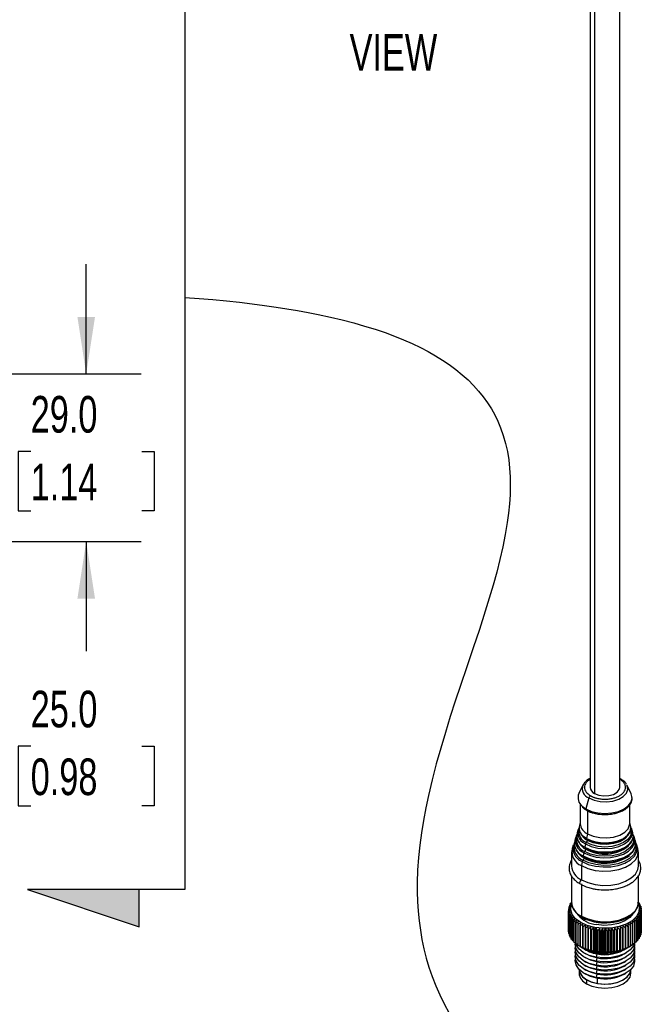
# Model space of a CAD drawing. Header units: millimetres. Extents: x 19 to 819, y 19 to 629.
# Tile 22 of 31: x 596 to 704, y 290 to 461. Entities that reach past the tile are written whole.
import ezdxf

# ---------------------------------------------------------------- set-up
doc = ezdxf.new("R2010")
doc.units = ezdxf.units.MM
doc.header["$LTSCALE"] = 3
doc.layers.add('DIMENSIONS', color=140, linetype='Continuous', lineweight=25)
doc.layers.add('TEXT', color=140, linetype='Continuous', lineweight=25)
doc.styles.add('SLDTEXTSTYLE0', font='TXT', dxfattribs={"width": 0.7})
doc.dimstyles.new('SLDDIMSTYLE2', dxfattribs={"dimtxt": 6.474023, "dimasz": 9.906, "dimexe": 0, "dimexo": 0.0625, "dimgap": 1.618506, "dimtad": 0, "dimtih": 1, "dimtoh": 1, "dimrnd": 1e-09, "dimzin": 4, "dimdsep": 46, "dimtxsty": 'SLDTEXTSTYLE0', "dimsah": 1, "dimcen": 0.09, "dimadec": 0, "dimazin": 1, "dimtfac": 1, "dimtmove": 0, "dimatfit": 0, "dimfxl": 0, "dimfrac": 2, "dimtolj": 1, "dimtzin": 12, "dimarcsym": 0})

# ---------------------------------------------------------------- blocks, each defined once
blk = doc.blocks.new('SW_BROKEN_VIEW_1')
at = {"color": 0}
for p, q in [((-7.88, 109.5), (-27.27, 102.61)), ((-7.88, 102.61), (-7.88, 109.5)), ((-27.27, 102.61), (0, 102.61)), ((0, 102.61), (0, -102.61)), ((0, 0), (2.48, -0.18)), ((2.48, -0.18), (4.89, -0.38)), ((4.89, -0.38), (7.23, -0.6)), ((7.23, -0.6), (9.51, -0.84)), ((9.51, -0.84), (11.72, -1.1)), ((11.72, -1.1), (13.86, -1.38)), ((13.86, -1.38), (15.83, -1.66)), ((15.83, -1.66), (17.73, -1.96)), ((17.73, -1.96), (19.58, -2.27)), ((19.58, -2.27), (21.38, -2.6)), ((21.38, -2.6), (23.12, -2.94)), ((23.12, -2.94), (25.27, -3.41)), ((25.27, -3.41), (27.32, -3.89)), ((27.32, -3.89), (29.3, -4.41)), ((29.3, -4.41), (31.19, -4.95)), ((31.19, -4.95), (33, -5.51)), ((33, -5.51), (34.73, -6.1)), ((34.73, -6.1), (36.38, -6.71)), ((36.38, -6.71), (37.95, -7.34)), ((37.95, -7.34), (39.45, -8)), ((39.45, -8), (40.87, -8.68)), ((40.87, -8.68), (42.22, -9.38)), ((42.22, -9.38), (43.5, -10.11)), ((43.5, -10.11), (44.71, -10.85)), ((44.71, -10.85), (45.85, -11.62)), ((45.85, -11.62), (47.02, -12.49)), ((47.02, -12.49), (48.12, -13.38)), ((48.12, -13.38), (49.14, -14.3)), ((49.14, -14.3), (50.08, -15.25)), ((50.08, -15.25), (50.95, -16.21)), ((50.95, -16.21), (51.75, -17.22)), ((51.75, -17.22), (52.49, -18.24)), ((52.49, -18.24), (53.16, -19.29)), ((53.16, -19.29), (53.75, -20.36)), ((53.75, -20.36), (54.29, -21.46)), ((54.29, -21.46), (54.75, -22.57)), ((54.75, -22.57), (55.23, -23.91)), ((55.23, -23.91), (55.62, -25.28)), ((55.62, -25.28), (55.93, -26.68)), ((55.93, -26.68), (56.16, -28.11)), ((56.16, -28.11), (56.33, -29.59)), ((56.33, -29.59), (56.42, -31.09)), ((56.42, -31.09), (56.44, -32.63)), ((56.44, -32.63), (56.4, -34.18)), ((56.3, -35.77), (56.14, -37.37)), ((56.4, -34.18), (56.3, -35.77)), ((56.14, -37.37), (55.92, -39)), ((55.92, -39), (55.57, -41.1)), ((55.57, -41.1), (55.14, -43.24)), ((55.14, -43.24), (54.64, -45.4)), ((54.64, -45.4), (54.08, -47.6)), ((54.08, -47.6), (53.47, -49.83)), ((53.47, -49.83), (52.8, -52.08)), ((52.8, -52.08), (52.1, -54.36)), ((52.1, -54.36), (51.08, -57.53)), ((51.08, -57.53), (50.01, -60.74)), ((50.01, -60.74), (48.91, -63.98)), ((48.91, -63.98), (47.8, -67.25)), ((47.8, -67.25), (46.91, -69.94)), ((46.91, -69.94), (46.03, -72.64)), ((46.03, -72.64), (45.18, -75.36)), ((45.18, -75.36), (44.37, -78.09)), ((44.37, -78.09), (43.6, -80.82)), ((43.6, -80.82), (42.88, -83.56)), ((42.88, -83.56), (42.24, -86.31)), ((42.24, -86.31), (41.78, -88.46)), ((41.78, -88.46), (41.38, -90.62)), ((41.38, -90.62), (41.03, -92.77)), ((41.03, -92.77), (40.75, -94.93)), ((40.75, -94.93), (40.53, -97.07)), ((40.53, -97.07), (40.38, -99.22)), ((40.38, -99.22), (40.31, -101.35)), ((40.31, -101.35), (40.31, -103.02)), ((0, -102.61), (-27.27, -102.61)), ((-27.27, -102.61), (-7.88, -109.07)), ((-7.88, -109.07), (-7.88, -102.61)), ((40.31, -103.02), (40.36, -104.69)), ((40.36, -104.69), (40.46, -106.35)), ((40.46, -106.35), (40.63, -108)), ((40.63, -108), (40.85, -109.65)), ((40.85, -109.65), (41.13, -111.26)), ((41.13, -111.26), (41.47, -112.86)), ((41.47, -112.86), (41.87, -114.46)), ((41.87, -114.46), (42.34, -116.05)), ((42.34, -116.05), (42.89, -117.66)), ((42.89, -117.66), (43.51, -119.26)), ((43.51, -119.26), (44.2, -120.85)), ((44.2, -120.85), (44.98, -122.42)), ((44.98, -122.42), (45.83, -123.99)), ((45.83, -123.99), (46.77, -125.54)), ((46.77, -125.54), (47.79, -127.09))]:
    blk.add_line(p, q, dxfattribs=at)
blk = doc.blocks.new('_D_12')
at = {"layer": 'DIMENSIONS'}
for p, q in [((608.01, 399.7), (608.01, 418.75)), ((572.76, 399.7), (617.54, 399.7)), ((598.39, 386.25), (596.22, 386.25)), ((596.22, 386.25), (596.22, 375.96)), ((617.63, 386.25), (619.8, 386.25)), ((619.8, 386.25), (619.8, 375.96)), ((596.22, 375.96), (598.39, 375.96)), ((619.8, 375.96), (617.63, 375.96)), ((581.12, 370.7), (617.54, 370.7)), ((608.01, 370.7), (608.01, 351.65))]:
    blk.add_line(p, q, dxfattribs=at)
for points in [[(608.01, 399.7), (609.54, 409.6), (606.49, 409.6)], [(608.01, 370.7), (606.49, 360.79), (609.54, 360.79)]]:
    blk.add_solid(points, dxfattribs=at)
at = {"layer": 'DIMENSIONS', "char_height": 6.35, "attachment_point": 1, "style": 'SLDTEXTSTYLE0'}
for s, insert in [('29.0', (598.39, 395.89)), ('1.14', (598.39, 384.15))]:
    blk.add_mtext(s, dxfattribs=dict(at, insert=insert))
blk = doc.blocks.new('_D_13')
at = {"layer": 'DIMENSIONS'}
for p, q in [((553.01, 379.95), (553.01, 325.66)), ((578.01, 373.89), (578.01, 325.66)), ((553.01, 335.19), (533.96, 335.19)), ((578.01, 335.19), (589.62, 335.19)), ((598.39, 335.19), (596.22, 335.19)), ((596.22, 335.19), (596.22, 324.9)), ((617.63, 335.19), (619.8, 335.19)), ((619.8, 335.19), (619.8, 324.9)), ((596.22, 324.9), (598.39, 324.9)), ((619.8, 324.9), (617.63, 324.9))]:
    blk.add_line(p, q, dxfattribs=at)
for points in [[(553.01, 335.19), (543.1, 336.71), (543.1, 333.66)], [(578.01, 335.19), (587.91, 333.66), (587.91, 336.71)]]:
    blk.add_solid(points, dxfattribs=at)
at = {"layer": 'DIMENSIONS', "char_height": 6.35, "attachment_point": 1, "style": 'SLDTEXTSTYLE0'}
for s, insert in [('25.0', (598.39, 344.82)), ('0.98', (598.39, 333.08))]:
    blk.add_mtext(s, dxfattribs=dict(at, insert=insert))

msp = doc.modelspace()

# ---------------------------------------------------------------- hatches: boundary and pattern name
at = {"linetype": 'Continuous'}
h = msp.add_hatch(color=7, dxfattribs=at)
h.paths.add_polyline_path([(617.202, 522.467), (597.814, 515.572), (617.202, 515.572)], flags=0)
h.paths.add_polyline_path([(617.202, 303.89), (617.202, 310.353), (597.814, 310.353)], flags=0)

# ---------------------------------------------------------------- linework, layer by layer
for p, q in [((695.367, 488.802), (695.367, 328.075)), ((696.12, 488.672), (696.12, 327.026)), ((700.51, 328.075), (700.51, 487.427)), ((694.121, 328.46), (693.412, 326.985)), ((702.465, 326.985), (701.756, 328.46)), ((695.137, 326.232), (694.617, 324.342)), ((693.653, 325.149), (693.653, 321.776)), ((693.965, 324.813), (694.617, 324.342)), ((694.013, 324.633), (694.015, 324.631)), ((702.224, 321.776), (702.224, 325.014)), ((694.908, 324.014), (694.908, 320.027)), ((693.653, 321.997), (693.508, 321.532)), ((702.369, 321.532), (702.224, 321.997)), ((692.84, 319.384), (692.69, 318.9)), ((693.249, 320.699), (693.099, 320.216)), ((694.554, 319.359), (694.756, 319.235)), ((694.617, 319.192), (694.823, 319.076)), ((694.908, 320.027), (694.756, 319.235)), ((702.778, 320.216), (702.628, 320.699)), ((702.698, 320.339), (702.628, 320.699)), ((702.852, 319.831), (702.778, 320.216)), ((703.187, 318.9), (703.037, 319.384)), ((692.431, 318.068), (692.244, 317.467)), ((694.375, 317.758), (694.462, 317.707)), ((694.43, 318.353), (694.57, 318.269)), ((694.438, 317.587), (694.512, 317.537)), ((694.57, 318.269), (694.462, 317.707)), ((701.217, 317.272), (701.001, 317.351)), ((702.344, 318.329), (702.307, 318.275)), ((703.633, 317.467), (703.446, 318.068)), ((692.153, 316.877), (692.153, 314.427)), ((694.276, 316.741), (694.168, 316.179)), ((694.216, 316.024), (694.23, 316.016)), ((694.23, 316.016), (694.484, 315.872)), ((702.761, 316.931), (702.676, 316.803)), ((703.724, 314.427), (703.724, 316.877)), ((693.982, 315.213), (693.848, 314.515)), ((693.848, 314.515), (693.848, 312.066)), ((692.153, 312.714), (692.153, 308.128)), ((703.724, 308.128), (703.724, 312.692)), ((693.848, 311.366), (693.848, 305.767)), ((691.711, 307.163), (691.711, 307.348)), ((691.821, 307.517), (691.821, 307.668)), ((692.171, 308.032), (691.859, 307.752)), ((691.981, 307.981), (692.172, 308.05)), ((691.981, 307.861), (691.981, 307.981)), ((703.773, 308.171), (703.724, 308.21)), ((703.828, 308.091), (703.828, 307.981)), ((704.005, 307.781), (704.005, 307.642)), ((704.133, 307.463), (704.133, 307.291)), ((704.211, 307.139), (704.211, 306.929)), ((691.639, 306.784), (691.639, 303.144)), ((691.641, 303.057), (691.641, 306.697)), ((691.651, 306.798), (691.651, 307.023)), ((691.666, 306.458), (691.666, 302.818)), ((691.682, 302.732), (691.682, 306.371)), ((691.745, 306.134), (691.745, 302.495)), ((691.774, 302.41), (691.774, 306.049)), ((691.873, 305.817), (691.873, 302.177)), ((691.915, 302.094), (691.915, 305.733)), ((692.05, 305.507), (692.05, 301.867)), ((692.105, 301.787), (692.105, 305.426)), ((703.846, 305.535), (703.846, 301.895)), ((703.896, 301.977), (703.896, 305.616)), ((704.018, 305.845), (704.018, 302.206)), ((704.056, 302.29), (704.056, 305.929)), ((704.142, 306.164), (704.142, 302.524)), ((704.166, 302.61), (704.166, 306.249)), ((704.216, 306.487), (704.216, 302.848)), ((704.227, 302.934), (704.227, 306.574)), ((704.239, 306.814), (704.239, 303.174)), ((692.274, 305.207), (692.274, 301.568)), ((692.341, 301.49), (692.341, 305.13)), ((692.544, 304.92), (692.544, 301.281)), ((692.623, 301.207), (692.623, 304.847)), ((692.857, 304.649), (692.857, 301.009)), ((692.947, 300.94), (692.947, 304.579)), ((693.211, 304.394), (693.211, 300.755)), ((693.312, 300.691), (693.312, 304.33)), ((693.604, 304.159), (693.604, 300.52)), ((693.714, 300.461), (693.714, 304.101)), ((694.031, 303.946), (694.031, 300.306)), ((694.15, 300.253), (694.15, 303.893)), ((694.393, 305.355), (694.393, 304.997)), ((694.49, 303.755), (694.49, 300.116)), ((694.616, 300.069), (694.616, 303.708)), ((694.944, 304.042), (694.944, 299.913)), ((695.422, 303.899), (695.422, 299.77)), ((695.921, 303.782), (695.921, 299.652)), ((696.189, 303.791), (696.088, 303.322)), ((699.627, 299.59), (699.627, 303.72)), ((700.137, 299.691), (700.137, 303.821)), ((700.628, 299.818), (700.628, 303.947)), ((701.098, 299.97), (701.098, 304.099)), ((701.431, 303.772), (701.431, 300.132)), ((701.555, 300.181), (701.555, 303.82)), ((701.887, 303.964), (701.887, 300.325)), ((702.003, 300.38), (702.003, 304.02)), ((702.311, 304.18), (702.311, 300.541)), ((702.418, 300.602), (702.418, 304.241)), ((702.7, 304.417), (702.7, 300.778)), ((702.797, 300.844), (702.797, 304.483)), ((703.051, 304.673), (703.051, 301.034)), ((703.137, 301.104), (703.137, 304.744)), ((703.36, 304.946), (703.36, 301.307)), ((703.435, 301.382), (703.435, 305.021)), ((703.626, 305.234), (703.626, 301.595)), ((703.689, 301.673), (703.689, 305.313)), ((691.666, 303.028), (691.641, 303.057)), ((691.745, 302.667), (691.682, 302.732)), ((691.873, 302.316), (691.774, 302.41)), ((692.05, 301.977), (691.915, 302.094)), ((694.976, 303.589), (694.976, 299.949)), ((695.109, 299.91), (695.109, 303.549)), ((695.487, 303.448), (695.487, 299.809)), ((695.625, 299.776), (695.625, 303.416)), ((696.017, 303.335), (696.017, 299.696)), ((696.088, 299.683), (696.088, 303.322)), ((696.16, 299.67), (696.16, 303.31)), ((696.435, 299.561), (696.435, 303.69)), ((696.562, 303.25), (696.562, 299.61)), ((696.709, 299.592), (696.709, 303.232)), ((696.962, 299.497), (696.962, 303.626)), ((697.119, 303.193), (697.119, 299.553)), ((697.268, 299.543), (697.268, 303.182)), ((697.497, 299.46), (697.497, 303.589)), ((697.682, 303.165), (697.682, 299.525)), ((697.832, 299.523), (697.832, 303.162)), ((698.035, 299.451), (698.035, 303.58)), ((698.247, 303.166), (698.247, 299.527)), ((698.397, 299.532), (698.397, 303.171)), ((698.572, 299.47), (698.572, 303.599)), ((698.81, 303.197), (698.81, 299.557)), ((698.958, 299.57), (698.958, 303.21)), ((699.105, 299.516), (699.105, 303.646)), ((699.366, 303.256), (699.366, 299.617)), ((699.512, 299.637), (699.512, 303.277)), ((699.91, 303.344), (699.91, 299.705)), ((700.052, 299.733), (700.052, 303.372)), ((700.439, 303.46), (700.439, 299.821)), ((700.576, 299.856), (700.576, 303.496)), ((700.947, 303.603), (700.947, 299.964)), ((701.078, 300.006), (701.078, 303.645)), ((704.018, 302.206), (703.896, 302.097)), ((704.142, 302.524), (704.056, 302.44)), ((704.216, 302.848), (704.166, 302.795)), ((704.239, 303.174), (704.227, 303.16)), ((692.274, 301.651), (692.105, 301.787)), ((692.544, 301.34), (692.341, 301.49)), ((692.857, 301.047), (692.623, 301.207)), ((693.211, 300.773), (692.947, 300.94)), ((693.63, 300.503), (693.312, 300.691)), ((693.604, 300.52), (693.657, 300.488)), ((693.657, 300.488), (693.726, 300.448)), ((702.152, 300.448), (702.394, 300.588)), ((702.7, 300.778), (702.418, 300.607)), ((703.051, 301.034), (702.797, 300.868)), ((703.36, 301.307), (703.137, 301.15)), ((703.626, 301.595), (703.435, 301.45)), ((703.846, 301.895), (703.689, 301.766)), ((694.302, 299.38), (694.605, 299.205)), ((694.302, 298.68), (694.605, 298.505)), ((696.088, 299.683), (696.189, 299.592)), ((696.554, 299.228), (696.428, 298.641)), ((696.428, 298.641), (696.554, 298.528)), ((696.617, 299.526), (696.617, 299.346)), ((701.273, 299.205), (701.576, 299.38)), ((701.273, 298.505), (701.576, 298.68)), ((694.302, 297.981), (694.605, 297.806)), ((694.302, 297.281), (694.605, 297.106)), ((696.554, 298.528), (696.428, 297.942)), ((696.428, 297.942), (696.554, 297.828)), ((696.554, 297.828), (696.428, 297.242)), ((696.428, 297.242), (696.554, 297.128)), ((696.554, 297.128), (696.428, 296.542)), ((701.273, 297.806), (701.576, 297.981)), ((701.273, 297.106), (701.576, 297.281)), ((693.439, 296.543), (693.439, 295.88)), ((694.302, 296.581), (694.605, 296.406)), ((694.302, 295.881), (694.605, 295.706)), ((696.428, 296.542), (696.554, 296.428)), ((696.554, 296.428), (696.428, 295.842)), ((696.428, 295.842), (696.554, 295.728)), ((696.554, 295.728), (696.428, 295.142)), ((701.273, 296.406), (701.576, 296.581)), ((701.273, 295.706), (701.576, 295.881)), ((702.439, 295.88), (702.439, 296.543)), ((694.757, 294.743), (694.757, 294.043)), ((696.428, 295.142), (696.554, 295.029)), ((696.617, 294.097), (696.617, 295.018))]:
    msp.add_line(p, q)
at = {"flags": 128}
for points in [[(694.242, 328.672), (694.227, 328.648), (694.121, 328.46)], [(695.137, 326.232), (696.04, 325.842), (697.096, 325.614), (698.221, 325.568), (699.323, 325.706), (700.313, 326.018), (701.11, 326.478), (701.651, 327.05), (701.89, 327.686), (701.81, 328.335), (701.756, 328.46)], [(696.12, 327.026), (696.852, 326.73), (697.715, 326.596), (698.604, 326.641), (699.414, 326.859), (700.045, 327.224), (700.422, 327.691), (700.51, 328.075)], [(694.617, 324.342), (695.59, 323.911), (696.723, 323.64), (697.939, 323.548), (699.154, 323.64), (700.287, 323.911), (701.26, 324.342), (702.007, 324.904), (702.476, 325.558), (702.636, 326.26), (702.476, 326.962), (702.465, 326.985)], [(694.617, 324.342), (694.606, 324.287), (694.606, 324.236), (694.617, 324.193), (694.637, 324.16), (694.663, 324.141)], [(694.908, 320.027), (695.885, 319.605), (697.028, 319.359), (698.244, 319.308), (699.436, 319.458), (700.507, 319.796), (701.37, 320.294), (701.954, 320.912), (702.213, 321.6), (702.224, 321.776)], [(698.01, 318.474), (699.104, 318.562), (700.189, 318.822), (701.122, 319.235), (701.837, 319.773), (702.287, 320.4), (702.44, 321.072), (702.369, 321.532)], [(693.834, 319.921), (694.115, 319.585), (694.817, 319.057)], [(702.89, 319.325), (702.92, 319.01), (702.75, 318.266), (702.252, 317.573), (701.461, 316.977), (700.429, 316.52), (699.228, 316.233), (697.939, 316.135), (696.649, 316.233), (695.448, 316.52), (694.416, 316.977)], [(694.462, 317.707), (695.48, 317.256), (696.666, 316.972), (697.939, 316.876), (699.211, 316.972), (700.397, 317.256), (701.416, 317.707), (702.197, 318.295), (702.688, 318.98), (702.856, 319.714), (702.852, 319.831)], [(694.57, 318.269), (695.557, 317.832), (696.706, 317.557), (697.939, 317.463), (699.172, 317.557), (700.321, 317.832), (701.307, 318.269), (702.065, 318.838), (702.541, 319.502), (702.703, 320.213), (702.698, 320.339)], [(702.476, 320.658), (702.504, 320.368), (702.348, 319.686), (701.892, 319.051), (701.167, 318.505), (700.221, 318.086), (699.12, 317.823), (697.939, 317.733), (696.757, 317.823), (695.656, 318.086), (694.71, 318.505)], [(694.817, 319.057), (695.731, 318.652), (696.2, 318.516)], [(702.001, 319.847), (701.958, 319.777), (701.373, 319.159), (700.509, 318.66), (699.438, 318.322), (698.245, 318.173), (697.027, 318.223), (695.883, 318.469), (694.905, 318.892)], [(703.114, 318.976), (703.109, 319.036), (703.037, 319.384)], [(693.848, 314.515), (694.945, 314.019), (696.217, 313.688), (697.589, 313.543), (698.982, 313.592), (700.313, 313.831), (701.507, 314.248), (702.493, 314.817), (703.215, 315.506), (703.63, 316.275), (703.714, 317.079), (703.633, 317.467)], [(703.313, 317.936), (703.326, 317.84), (703.247, 317.091), (702.86, 316.374), (702.187, 315.731), (701.267, 315.2), (700.154, 314.811), (698.911, 314.588), (697.613, 314.542), (696.333, 314.678), (695.147, 314.986), (694.122, 315.449)], [(694.168, 316.179), (695.18, 315.722), (696.352, 315.417), (697.617, 315.283), (698.9, 315.328), (700.127, 315.549), (701.227, 315.933), (702.137, 316.458), (702.802, 317.093), (703.184, 317.801), (703.266, 318.495)], [(694.276, 316.741), (695.259, 316.296), (696.398, 316), (697.626, 315.87), (698.872, 315.914), (700.065, 316.128), (701.133, 316.501), (702.016, 317.011), (702.662, 317.628), (703.034, 318.316), (703.114, 318.976)], [(694.523, 317.529), (695.523, 317.086), (696.21, 316.897)], [(703.266, 318.495), (703.262, 318.542), (703.187, 318.9)], [(703.459, 316.97), (703.524, 317.692), (703.446, 318.068)], [(693.121, 316.943), (693.449, 316.576), (694.229, 316.001)], [(693.982, 315.213), (695.044, 314.733), (696.274, 314.413), (697.601, 314.273), (698.947, 314.32), (700.235, 314.552), (701.39, 314.955), (702.344, 315.505), (703.041, 316.172), (703.443, 316.915), (703.459, 316.97)], [(694.229, 316.001), (695.224, 315.551), (695.884, 315.356)], [(693.848, 312.066), (694.945, 311.569), (696.217, 311.239), (697.589, 311.093), (698.982, 311.142), (700.313, 311.382), (701.507, 311.798), (702.493, 312.368), (703.215, 313.057), (703.63, 313.825), (703.724, 314.427)], [(693.848, 312.066), (693.732, 311.972), (693.633, 311.839), (693.568, 311.688), (693.544, 311.541), (693.568, 311.42), (693.633, 311.345), (693.638, 311.342)], [(696.189, 303.791), (694.877, 304.128), (693.743, 304.637), (692.853, 305.288), (692.258, 306.042), (691.994, 306.857), (692.075, 307.685), (692.102, 307.766)], [(693.848, 305.767), (694.945, 305.27), (696.217, 304.94), (697.589, 304.794), (698.982, 304.843), (700.313, 305.083), (701.507, 305.499), (702.493, 306.068), (703.215, 306.758), (703.63, 307.526), (703.724, 308.128)], [(703.777, 307.761), (703.883, 307.3), (703.802, 306.472), (703.381, 305.68), (702.642, 304.968), (701.631, 304.38), (700.405, 303.948), (699.036, 303.698), (697.602, 303.645), (696.189, 303.791)], [(702.74, 306.163), (702.224, 305.528), (701.382, 304.941), (700.307, 304.499), (699.069, 304.233), (697.755, 304.161), (696.453, 304.288)], [(696.428, 297.942), (695.207, 298.264), (694.172, 298.758), (693.394, 299.389), (692.926, 300.116), (692.799, 300.887), (692.812, 301.018)], [(696.428, 297.242), (695.207, 297.564), (694.172, 298.058), (693.394, 298.689), (692.926, 299.416), (692.799, 300.187), (692.832, 300.43)], [(696.428, 298.641), (695.207, 298.964), (694.172, 299.458), (693.394, 300.089), (692.926, 300.816), (692.857, 301.022)], [(703.03, 301.061), (702.855, 300.607), (702.296, 299.903), (701.441, 299.305), (700.347, 298.856), (699.088, 298.586), (697.752, 298.512), (696.428, 298.641)], [(703.061, 301.042), (703.078, 300.672), (702.855, 299.907), (702.296, 299.203), (701.441, 298.605), (700.347, 298.156), (699.088, 297.886), (697.752, 297.813), (696.428, 297.942)], [(703.046, 300.43), (703.078, 299.972), (702.855, 299.208), (702.296, 298.503), (701.441, 297.905), (700.347, 297.456), (699.088, 297.186), (697.752, 297.113), (696.428, 297.242)], [(696.428, 296.542), (695.207, 296.864), (694.172, 297.358), (693.394, 297.99), (692.926, 298.716), (692.799, 299.488), (692.832, 299.73)], [(696.428, 295.842), (695.207, 296.164), (694.172, 296.658), (693.394, 297.29), (692.926, 298.016), (692.799, 298.788), (692.832, 299.03)], [(696.554, 298.528), (695.435, 298.824), (694.605, 299.205)], [(694.858, 299.936), (695.549, 299.628), (696.617, 299.346)], [(703.046, 299.73), (703.078, 299.272), (702.855, 298.508), (702.296, 297.803), (701.441, 297.206), (700.347, 296.756), (699.088, 296.486), (697.752, 296.413), (696.428, 296.542)], [(703.046, 299.03), (703.078, 298.572), (702.855, 297.808), (702.296, 297.103), (701.441, 296.506), (700.347, 296.056), (699.088, 295.786), (697.752, 295.713), (696.428, 295.842)], [(696.428, 295.142), (695.207, 295.464), (694.172, 295.958), (693.394, 296.59), (692.926, 297.316), (692.799, 298.088), (692.832, 298.33)], [(696.554, 297.828), (695.435, 298.124), (694.605, 298.505)], [(696.554, 297.128), (695.435, 297.424), (694.605, 297.806)], [(696.554, 296.428), (695.435, 296.724), (694.605, 297.106)], [(703.046, 298.33), (703.078, 297.872), (702.855, 297.108), (702.296, 296.403), (701.441, 295.806), (700.347, 295.357), (699.088, 295.086), (697.752, 295.013), (696.428, 295.142)], [(693.439, 296.58), (693.553, 295.999), (693.962, 295.364), (694.643, 294.811), (695.549, 294.379), (696.617, 294.097)], [(696.554, 295.728), (695.435, 296.024), (694.605, 296.406)], [(696.554, 295.029), (695.435, 295.324), (694.605, 295.706)], [(694.757, 294.743), (695.689, 294.33), (696.774, 294.071), (697.939, 293.982), (699.103, 294.071), (700.189, 294.33), (701.121, 294.743), (701.836, 295.281), (702.285, 295.908), (702.439, 296.58)], [(694.757, 294.043), (695.689, 293.63), (696.774, 293.371), (697.939, 293.282), (699.103, 293.371), (700.189, 293.63), (701.121, 294.043), (701.836, 294.581), (702.285, 295.208), (702.439, 295.88)], [(696.617, 294.097), (697.775, 293.984), (698.945, 294.048), (700.046, 294.285), (701.003, 294.678), (701.751, 295.2), (702.24, 295.817), (702.436, 296.486), (702.439, 296.58)]]:
    msp.add_lwpolyline(points, dxfattribs=at)
for centre, radius, start, end in [((700.584, 329.4), 0.171, 39.3178, 115.74043), ((695.728, 327.847), 1.72, 159.12378, 249.90459), ((696.588, 328.156), 1.224, 183.79655, 247.52359), ((695.13, 326.266), 1.862, 157.30247, 231.28253), ((695.784, 326.059), 0.67, 122.8812, 165.07443), ((695.236, 320.202), 2.017, 153.05783, 246.44265), ((695.45, 320.412), 2.046, 167.42666, 248.8238), ((695.419, 321.113), 1.956, 167.65857, 243.76208), ((695.763, 321.965), 2.118, 185.11548, 246.20466), ((695.067, 318.851), 2.253, 155.0805, 249.43534), ((695.228, 319.064), 2.239, 168.45322, 248.75013), ((695.232, 319.764), 2.181, 168.02654, 246.8615), ((695.914, 321.005), 2.341, 201.76338, 244.48457), ((694.893, 319.182), 0.147, 159.09254, 238.72321), ((697.859, 325.17), 6.698, 242.39498, 271.292), ((694.744, 318.912), 0.162, 352.96331, 63.40172), ((694.824, 316.957), 2.63, 168.81552, 248.20398), ((694.84, 317.496), 2.439, 156.08998, 249.39982), ((695.04, 317.734), 2.462, 169.87692, 248.12694), ((695.068, 318.43), 2.424, 168.81552, 248.20398), ((695.76, 319.723), 2.624, 202.70344, 244.03542), ((694.075, 317.391), 0.537, 309.48406, 357.07809), ((694.599, 317.655), 0.147, 159.09254, 238.72321), ((694.436, 317.381), 0.176, 354.46415, 47.28923), ((694.98, 318.184), 0.418, 130.04947, 168.39397), ((697.889, 323.172), 6.669, 240.56508, 308.49408), ((694.369, 318.919), 0.537, 309.48406, 357.07809), ((697.937, 325.675), 7.366, 256.36306, 284.82783), ((695.574, 318.411), 2.865, 203.16126, 243.98783), ((693.781, 315.864), 0.537, 309.48406, 357.07809), ((694.305, 316.127), 0.147, 159.09254, 238.72321), ((694.156, 315.856), 0.162, 352.96331, 63.40172), ((694.686, 316.657), 0.418, 130.04947, 168.39397), ((697.892, 322.455), 7.523, 241.62793, 305.0208), ((697.935, 324.79), 8.079, 257.67157, 284.71178), ((694.95, 314.645), 2.806, 184.45827, 246.86187), ((694.392, 315.129), 0.418, 130.04947, 168.39397), ((697.938, 323.784), 8.675, 256.3069, 284.75754), ((693.772, 306.796), 2.134, 171.53984, 173.87875), ((693.904, 306.767), 2.269, 162.93049, 165.1758), ((694.128, 306.684), 2.507, 154.80296, 156.90349), ((694.43, 306.522), 2.851, 147.29442, 149.22247), ((694.95, 308.346), 2.806, 184.45827, 246.86187), ((701.322, 306.441), 3, 33.3623, 35.22619), ((701.65, 306.636), 2.618, 25.91459, 27.95547), ((701.903, 306.745), 2.342, 17.83976, 20.03803), ((702.069, 306.79), 2.17, 9.26676, 11.57946), ((693.74, 306.799), 2.101, 180.40982, 182.77289), ((693.808, 306.807), 2.17, 189.26676, 191.57946), ((693.974, 306.852), 2.342, 197.83976, 200.03803), ((694.227, 306.961), 2.618, 205.91459, 207.95547), ((694.555, 307.156), 3, 213.3623, 215.22619), ((696.917, 309.035), 4.77, 219.74771, 264.42321), ((694.05, 305.74), 0.204, 172.59254, 237.47385), ((701.447, 307.075), 2.851, 327.29442, 329.22247), ((701.75, 306.913), 2.507, 334.80296, 336.90349), ((701.973, 306.83), 2.269, 342.93049, 345.1758), ((702.105, 306.801), 2.134, 351.53984, 353.87875), ((702.137, 306.799), 2.101, 0.40982, 2.77289), ((694.939, 307.454), 3.486, 220.13742, 221.82381), ((695.358, 307.861), 4.07, 226.2572, 227.77791), ((695.792, 308.375), 4.744, 231.77658, 233.14973), ((696.22, 308.986), 5.489, 236.76776, 238.01355), ((696.622, 309.673), 6.286, 241.30685, 242.4451), ((696.981, 310.409), 7.105, 245.46656, 246.5155), ((697.287, 311.162), 7.917, 249.31293, 250.28884), ((698.693, 310.893), 7.63, 291.02906, 292.02932), ((699.019, 310.143), 6.811, 294.90166, 295.98055), ((699.395, 309.42), 5.997, 299.09336, 300.26785), ((699.808, 308.758), 5.216, 303.67088, 304.95985), ((700.24, 308.18), 4.494, 308.70743, 310.13102), ((700.672, 307.703), 3.851, 314.27914, 315.85719), ((701.081, 307.335), 3.3, 320.45733, 322.20629), ((693.74, 303.159), 2.101, 180.40982, 182.77289), ((693.808, 303.168), 2.17, 189.26676, 191.57946), ((693.974, 303.212), 2.342, 197.83976, 200.03803), ((694.227, 303.321), 2.618, 205.91459, 207.95547), ((697.531, 311.895), 8.69, 252.9045, 253.82169), ((697.711, 312.57), 9.389, 256.29274, 257.16378), ((697.826, 313.118), 9.949, 259.52221, 259.94123), ((697.838, 313.188), 10.02, 259.94122, 260.35827), ((697.901, 313.612), 10.449, 262.63553, 263.44663), ((697.932, 313.922), 10.76, 265.66707, 266.46246), ((697.939, 314.065), 10.904, 268.6516, 269.44), ((697.94, 314.034), 10.872, 271.62159, 272.4115), ((697.953, 313.83), 10.668, 274.60906, 275.40904), ((697.995, 313.464), 10.3, 277.6466, 278.46552), ((698.082, 312.958), 9.786, 280.7684, 281.61576), ((698.223, 312.338), 9.15, 284.01139, 284.89757), ((698.427, 311.637), 8.42, 287.41632, 288.35296), ((701.75, 303.273), 2.507, 334.80296, 336.90349), ((701.973, 303.19), 2.269, 342.93049, 345.1758), ((702.105, 303.162), 2.134, 351.53984, 353.87875), ((694.555, 303.517), 3, 213.3623, 215.22619), ((694.939, 303.814), 3.486, 220.13742, 221.82381), ((695.358, 304.222), 4.07, 226.2572, 227.77791), ((695.792, 304.736), 4.744, 231.77658, 233.14973), ((696.22, 305.347), 5.489, 236.76776, 238.01355), ((696.622, 306.034), 6.286, 241.30685, 242.4451), ((697.311, 306.793), 7.288, 240.53201, 261.14432), ((696.981, 306.77), 7.105, 245.46656, 246.5155), ((697.969, 308.386), 8.972, 258.55392, 297.78403), ((699.019, 306.503), 6.811, 294.90166, 295.98055), ((699.395, 305.781), 5.997, 299.09336, 300.26785), ((699.808, 305.118), 5.216, 303.67088, 304.95985), ((700.24, 304.54), 4.494, 308.70743, 310.13102), ((700.672, 304.063), 3.851, 314.27914, 315.85719), ((701.081, 303.696), 3.3, 320.45733, 322.20629), ((701.447, 303.436), 2.851, 327.29442, 329.22247), ((697.298, 304.474), 5.298, 232.87627, 261.92512), ((697.287, 307.523), 7.917, 249.31293, 250.28884), ((697.531, 308.255), 8.69, 252.9045, 253.82169), ((697.711, 308.931), 9.389, 256.29274, 257.16378), ((697.826, 309.479), 9.949, 259.52221, 259.94123), ((697.838, 309.549), 10.02, 259.94122, 260.35827), ((697.964, 305.885), 6.804, 258.04314, 304.0842), ((697.958, 305.521), 7.133, 258.64724, 297.69071), ((697.901, 309.973), 10.449, 262.63553, 263.44663), ((697.972, 305.956), 6.747, 258.41099, 296.84536), ((697.932, 310.283), 10.76, 265.66707, 266.46246), ((697.939, 310.426), 10.904, 268.6516, 269.44), ((697.94, 310.395), 10.872, 271.62159, 272.4115), ((697.953, 310.19), 10.668, 274.60906, 275.40904), ((697.995, 309.825), 10.3, 277.6466, 278.46552), ((698.082, 309.318), 9.786, 280.7684, 281.61576), ((698.223, 308.698), 9.15, 284.01139, 284.89757), ((698.427, 307.998), 8.42, 287.41632, 288.35296), ((698.693, 307.254), 7.63, 291.02906, 292.02932), ((697.958, 304.821), 7.133, 258.64724, 297.69071), ((697.958, 304.122), 7.133, 258.64724, 297.69071), ((697.958, 303.422), 7.133, 258.64724, 297.69071), ((695.687, 296.802), 2.259, 185.62978, 245.69036), ((695.687, 296.102), 2.259, 185.62978, 245.69036), ((697.958, 302.722), 7.133, 258.64724, 297.69071), ((697.958, 302.022), 7.133, 258.64724, 297.69071)]:
    msp.add_arc(centre, radius, start, end)
for points, knots in [([(695.367, 329.635), (695.354, 329.629), (695.143, 329.537), (694.809, 329.292), (694.445, 328.984), (694.314, 328.76), (694.275, 328.692)], [0, 0, 0, 0, 0.0263286, 0.4190008, 0.8235172, 1, 1, 1, 1]), ([(695.367, 329.483), (695.105, 329.295), (694.691, 328.998), (694.43, 328.496), (694.351, 328.075), (694.43, 327.655), (694.702, 327.135), (695.138, 326.824), (695.421, 326.622)], [0, 0, 0, 0, 0.22625891, 0.35739963, 0.49132335, 0.62524706, 0.75638779, 1, 1, 1, 1]), ([(695.421, 326.622), (695.461, 326.599), (695.542, 326.554), (695.669, 326.49), (695.8, 326.43), (695.936, 326.374), (696.076, 326.322), (696.221, 326.273), (696.37, 326.229), (696.581, 326.173), (696.859, 326.113), (697.21, 326.059), (697.571, 326.027), (698.061, 326.012), (698.669, 326.048), (699.347, 326.173), (699.953, 326.364), (700.471, 326.613), (700.902, 326.913), (701.234, 327.262), (701.45, 327.654), (701.512, 328.005), (701.487, 328.287), (701.431, 328.496), (701.339, 328.698), (701.215, 328.889), (701.064, 329.067), (700.889, 329.233), (700.688, 329.388), (700.534, 329.482), (700.457, 329.529)], [0, 0, 0, 0, 0.015126, 0.0301525, 0.0451127, 0.0600403, 0.0749692, 0.0899332, 0.1049659, 0.1201006, 0.1522571, 0.184454, 0.2172947, 0.2501767, 0.3158115, 0.3800823, 0.4400289, 0.5000162, 0.5599628, 0.6199501, 0.684221, 0.7498557, 0.7826965, 0.8155784, 0.8477349, 0.8799318, 0.9100765, 0.9399559, 0.9698404, 1, 1, 1, 1]), ([(701.651, 328.606), (701.62, 328.67), (701.502, 328.917), (701.166, 329.24), (700.806, 329.45), (700.654, 329.538)], [0, 0, 0, 0, 0.1674751, 0.6477623, 1, 1, 1, 1]), ([(697.939, 323.355), (698.32, 323.37), (698.855, 323.391), (699.606, 323.528), (700.206, 323.685), (700.851, 323.936), (701.436, 324.256), (701.938, 324.648), (702.336, 325.107), (702.592, 325.639), (702.697, 326.138), (702.61, 326.441), (702.58, 326.547)], [0, 0, 0, 0, 0.1450548, 0.2032119, 0.2982465, 0.394411, 0.495412, 0.5989674, 0.7052596, 0.8159243, 0.9357192, 1, 1, 1, 1]), ([(694.015, 324.631), (694.091, 324.554), (694.269, 324.373), (694.523, 324.232), (694.67, 324.151)], [0, 0, 0, 0, 0.4232124, 1, 1, 1, 1]), ([(694.67, 324.151), (694.729, 324.113), (694.995, 323.941), (695.521, 323.738), (696.195, 323.543), (696.978, 323.393), (697.567, 323.37), (697.939, 323.355)], [0, 0, 0, 0, 0.07102848, 0.32272809, 0.51311759, 0.69259175, 1, 1, 1, 1]), ([(699.812, 318.561), (699.922, 318.589), (700.258, 318.674), (700.772, 318.891), (701.337, 319.206), (701.815, 319.596), (702.189, 320.053), (702.414, 320.584), (702.492, 321.028), (702.414, 321.272), (702.398, 321.322)], [0, 0, 0, 0, 0.0650164, 0.1988758, 0.3394142, 0.4835595, 0.6317659, 0.7868181, 0.9566209, 1, 1, 1, 1]), ([(702.684, 320.302), (702.666, 320.495), (702.638, 320.8), (702.45, 321.072), (702.381, 321.172)], [0, 0, 0, 0, 0.6330912, 1, 1, 1, 1]), ([(694.823, 319.076), (694.959, 318.994), (695.281, 318.8), (695.768, 318.626), (696.111, 318.544), (696.208, 318.52)], [0, 0, 0, 0, 0.3406529, 0.8126535, 1, 1, 1, 1]), ([(699.977, 316.982), (700.069, 317.004), (700.4, 317.085), (700.925, 317.296), (701.535, 317.615), (702.061, 318.01), (702.485, 318.472), (702.765, 319.005), (702.896, 319.462), (702.844, 319.728), (702.832, 319.793)], [0, 0, 0, 0, 0.05190636, 0.18723708, 0.32943226, 0.4751898, 0.624587, 0.77949291, 0.94554672, 1, 1, 1, 1]), ([(701.916, 319.816), (701.88, 319.758), (701.758, 319.565), (701.44, 319.288), (701.112, 319.1), (700.976, 319.021)], [0, 0, 0, 0, 0.1995187, 0.6669058, 1, 1, 1, 1]), ([(703.09, 318.939), (703.09, 319.056), (703.089, 319.341), (702.941, 319.607), (702.854, 319.764)], [0, 0, 0, 0, 0.4097475, 1, 1, 1, 1]), ([(693.216, 316.878), (693.145, 316.976), (692.959, 317.229), (692.842, 317.5), (692.844, 317.67), (692.844, 317.681)], [0, 0, 0, 0, 0.3689393, 0.9576263, 1, 1, 1, 1]), ([(696.208, 318.52), (696.295, 318.498), (696.587, 318.422), (697.167, 318.335), (697.665, 318.319), (697.939, 318.31)], [0, 0, 0, 0, 0.1596876, 0.5373385, 1, 1, 1, 1]), ([(700.138, 315.401), (700.211, 315.419), (700.536, 315.495), (701.072, 315.702), (701.725, 316.024), (702.297, 316.424), (702.767, 316.891), (703.104, 317.427), (703.29, 317.963), (703.258, 318.314), (703.245, 318.459)], [0, 0, 0, 0, 0.0378821, 0.1675604, 0.3039301, 0.4436946, 0.5866505, 0.7339607, 0.8895636, 1, 1, 1, 1]), ([(701.405, 317.565), (701.392, 317.555), (701.361, 317.532), (701.319, 317.514), (701.295, 317.504)], [0, 0, 0, 0, 0.429906, 1, 1, 1, 1]), ([(703.443, 316.874), (703.463, 316.926), (703.569, 317.196), (703.542, 317.719), (703.433, 318.239), (703.246, 318.502), (703.209, 318.555)], [0, 0, 0, 0, 0.0930797, 0.4896023, 0.8965886, 1, 1, 1, 1]), ([(694.484, 315.872), (694.521, 315.85), (694.793, 315.692), (695.273, 315.518), (695.733, 315.401), (695.893, 315.361)], [0, 0, 0, 0, 0.0925526, 0.6861125, 1, 1, 1, 1]), ([(702.007, 316.244), (701.987, 316.226), (701.867, 316.123), (701.699, 316.038), (701.559, 315.967)], [0, 0, 0, 0, 0.1685771, 1, 1, 1, 1]), ([(692.153, 315.462), (692.145, 315.452), (691.984, 315.249), (691.81, 314.786), (691.679, 314.059), (691.813, 313.298), (692.179, 312.581), (692.735, 311.971), (693.237, 311.562), (693.578, 311.386), (693.644, 311.352)], [0, 0, 0, 0, 0.007683, 0.1541878, 0.3098457, 0.484526, 0.6484318, 0.8088308, 0.9629232, 1, 1, 1, 1]), ([(697.939, 310.309), (698.378, 310.324), (698.994, 310.345), (699.868, 310.484), (700.58, 310.646), (701.363, 310.906), (702.099, 311.244), (702.766, 311.662), (703.333, 312.154), (703.779, 312.721), (704.08, 313.365), (704.191, 314.096), (704.088, 314.816), (703.835, 315.251), (703.724, 315.441)], [0, 0, 0, 0, 0.1118033, 0.156761, 0.2305023, 0.3055511, 0.3846869, 0.4659357, 0.5489553, 0.6338203, 0.7215383, 0.8147367, 0.9193244, 1, 1, 1, 1]), ([(693.644, 311.352), (693.832, 311.246), (694.286, 310.989), (695.061, 310.714), (695.877, 310.509), (696.805, 310.349), (697.496, 310.325), (697.939, 310.309)], [0, 0, 0, 0, 0.1615434, 0.3920985, 0.5644024, 0.7208657, 1, 1, 1, 1]), ([(692.173, 308.051), (692.169, 308.004), (692.144, 307.712), (692.33, 307.183), (692.726, 306.532), (693.274, 305.987), (693.734, 305.703), (693.943, 305.575)], [0, 0, 0, 0, 0.0491331, 0.3025048, 0.5540584, 0.7972874, 1, 1, 1, 1]), ([(697.939, 304.607), (698.362, 304.622), (698.956, 304.644), (699.796, 304.782), (700.478, 304.944), (701.224, 305.203), (701.92, 305.538), (702.543, 305.952), (703.066, 306.441), (703.459, 307.004), (703.704, 307.603), (703.705, 308.015), (703.705, 308.206)], [0, 0, 0, 0, 0.1401902, 0.1965403, 0.2888953, 0.3827751, 0.4817025, 0.5832633, 0.6871291, 0.7935922, 0.9043614, 1, 1, 1, 1]), ([(693.943, 305.575), (693.971, 305.556), (694.258, 305.363), (694.866, 305.121), (695.672, 304.87), (696.419, 304.719), (697.158, 304.625), (697.68, 304.613), (697.939, 304.607)], [0, 0, 0, 0, 0.02809061, 0.28969416, 0.48849482, 0.64506379, 0.82425438, 1, 1, 1, 1])]:
    msp.add_open_spline(points, degree=3, knots=knots)
for points in [[(691.941, 307.143), (691.84, 307.024), (691.739, 306.904), (691.639, 306.784)], [(691.651, 307.023), (691.747, 307.064), (691.844, 307.104), (691.941, 307.143)], [(691.981, 307.453), (691.874, 307.339), (691.768, 307.225), (691.662, 307.11)], [(691.711, 307.348), (691.8, 307.384), (691.89, 307.419), (691.981, 307.453)], [(692.068, 307.76), (691.957, 307.651), (691.846, 307.543), (691.735, 307.433)], [(691.821, 307.668), (691.903, 307.699), (691.986, 307.73), (692.068, 307.76)], [(703.962, 307.864), (703.847, 307.965), (703.731, 308.066), (703.615, 308.167)], [(703.766, 307.868), (703.846, 307.84), (703.925, 307.811), (704.005, 307.781)], [(704.104, 307.548), (703.992, 307.655), (703.879, 307.762), (703.766, 307.868)], [(703.871, 307.563), (703.958, 307.531), (704.046, 307.497), (704.133, 307.463)], [(704.195, 307.226), (704.087, 307.339), (703.979, 307.451), (703.871, 307.563)], [(703.928, 307.254), (704.022, 307.217), (704.117, 307.179), (704.211, 307.139)], [(704.236, 306.9), (704.134, 307.019), (704.031, 307.137), (703.928, 307.254)], [(691.641, 306.697), (691.744, 306.743), (691.846, 306.788), (691.95, 306.833)], [(691.95, 306.833), (691.855, 306.708), (691.76, 306.583), (691.666, 306.458)], [(691.682, 306.371), (691.79, 306.423), (691.898, 306.474), (692.007, 306.524)], [(692.007, 306.524), (691.919, 306.394), (691.832, 306.264), (691.745, 306.134)], [(691.774, 306.049), (691.886, 306.106), (691.998, 306.163), (692.111, 306.219)], [(692.111, 306.219), (692.031, 306.085), (691.952, 305.951), (691.873, 305.817)], [(691.915, 305.733), (692.03, 305.796), (692.146, 305.859), (692.263, 305.92)], [(692.263, 305.92), (692.191, 305.783), (692.12, 305.645), (692.05, 305.507)], [(692.105, 305.426), (692.222, 305.495), (692.341, 305.563), (692.46, 305.631)], [(692.46, 305.631), (692.398, 305.49), (692.336, 305.349), (692.274, 305.207)], [(703.267, 305.451), (703.387, 305.379), (703.507, 305.307), (703.626, 305.234)], [(703.435, 305.021), (703.379, 305.165), (703.323, 305.308), (703.267, 305.451)], [(703.493, 305.733), (703.611, 305.668), (703.729, 305.602), (703.846, 305.535)], [(703.689, 305.313), (703.624, 305.453), (703.559, 305.593), (703.493, 305.733)], [(703.674, 306.026), (703.789, 305.967), (703.904, 305.906), (704.018, 305.845)], [(703.896, 305.616), (703.823, 305.753), (703.748, 305.89), (703.674, 306.026)], [(703.809, 306.327), (703.92, 306.273), (704.031, 306.219), (704.142, 306.164)], [(704.056, 305.929), (703.974, 306.062), (703.892, 306.195), (703.809, 306.327)], [(703.896, 306.634), (704.003, 306.586), (704.11, 306.537), (704.216, 306.487)], [(704.166, 306.249), (704.077, 306.378), (703.987, 306.506), (703.896, 306.634)], [(703.936, 306.944), (704.037, 306.901), (704.138, 306.858), (704.239, 306.814)], [(704.227, 306.574), (704.13, 306.697), (704.033, 306.821), (703.936, 306.944)], [(692.341, 305.13), (692.461, 305.205), (692.581, 305.279), (692.701, 305.353)], [(692.701, 305.353), (692.649, 305.209), (692.596, 305.065), (692.544, 304.92)], [(692.623, 304.847), (692.743, 304.928), (692.864, 305.009), (692.985, 305.089)], [(692.985, 305.089), (692.942, 304.943), (692.9, 304.796), (692.857, 304.649)], [(692.947, 304.579), (693.067, 304.667), (693.187, 304.754), (693.308, 304.841)], [(693.308, 304.841), (693.276, 304.692), (693.244, 304.543), (693.211, 304.394)], [(693.312, 304.33), (693.43, 304.424), (693.549, 304.517), (693.669, 304.61)], [(693.669, 304.61), (693.647, 304.46), (693.625, 304.31), (693.604, 304.159)], [(693.714, 304.101), (693.83, 304.2), (693.947, 304.3), (694.064, 304.399)], [(694.064, 304.399), (694.053, 304.248), (694.042, 304.097), (694.031, 303.946)], [(694.15, 303.893), (694.263, 303.999), (694.376, 304.104), (694.49, 304.209)], [(694.49, 304.209), (694.49, 304.058), (694.49, 303.907), (694.49, 303.755)], [(694.616, 303.708), (694.725, 303.82), (694.834, 303.931), (694.944, 304.042)], [(694.944, 304.042), (694.955, 303.891), (694.966, 303.74), (694.976, 303.589)], [(695.109, 303.549), (695.213, 303.666), (695.318, 303.783), (695.422, 303.899)], [(695.422, 303.899), (695.444, 303.749), (695.465, 303.599), (695.487, 303.448)], [(695.625, 303.416), (695.723, 303.538), (695.822, 303.66), (695.921, 303.782)], [(695.921, 303.782), (695.953, 303.633), (695.985, 303.484), (696.017, 303.335)], [(699.512, 303.277), (699.55, 303.425), (699.589, 303.572), (699.627, 303.72)], [(699.627, 303.72), (699.722, 303.595), (699.816, 303.47), (699.91, 303.344)], [(700.052, 303.372), (700.08, 303.522), (700.108, 303.671), (700.137, 303.821)], [(700.137, 303.821), (700.238, 303.701), (700.338, 303.581), (700.439, 303.46)], [(700.576, 303.496), (700.593, 303.646), (700.611, 303.797), (700.628, 303.947)], [(700.628, 303.947), (700.735, 303.833), (700.841, 303.718), (700.947, 303.603)], [(701.078, 303.645), (701.085, 303.797), (701.091, 303.948), (701.098, 304.099)], [(701.098, 304.099), (701.21, 303.99), (701.321, 303.881), (701.431, 303.772)], [(701.543, 304.274), (701.658, 304.171), (701.773, 304.068), (701.887, 303.964)], [(701.555, 303.82), (701.551, 303.972), (701.547, 304.123), (701.543, 304.274)], [(701.958, 304.472), (702.076, 304.375), (702.194, 304.278), (702.311, 304.18)], [(702.003, 304.02), (701.988, 304.171), (701.973, 304.321), (701.958, 304.472)], [(702.341, 304.69), (702.461, 304.6), (702.581, 304.509), (702.7, 304.417)], [(702.418, 304.241), (702.392, 304.391), (702.367, 304.541), (702.341, 304.69)], [(702.689, 304.928), (702.81, 304.843), (702.931, 304.758), (703.051, 304.673)], [(702.797, 304.483), (702.761, 304.632), (702.725, 304.78), (702.689, 304.928)], [(702.998, 305.182), (703.12, 305.104), (703.24, 305.025), (703.36, 304.946)], [(703.137, 304.744), (703.091, 304.89), (703.045, 305.036), (702.998, 305.182)], [(696.16, 303.31), (696.251, 303.437), (696.343, 303.564), (696.435, 303.69)], [(696.435, 303.69), (696.478, 303.544), (696.52, 303.397), (696.562, 303.25)], [(696.709, 303.232), (696.793, 303.363), (696.877, 303.495), (696.962, 303.626)], [(696.962, 303.626), (697.015, 303.482), (697.067, 303.337), (697.119, 303.193)], [(697.268, 303.182), (697.344, 303.318), (697.42, 303.454), (697.497, 303.589)], [(697.497, 303.589), (697.559, 303.448), (697.62, 303.306), (697.682, 303.165)], [(697.832, 303.162), (697.899, 303.302), (697.967, 303.441), (698.035, 303.58)], [(698.035, 303.58), (698.106, 303.442), (698.177, 303.304), (698.247, 303.166)], [(698.397, 303.171), (698.455, 303.314), (698.514, 303.457), (698.572, 303.599)], [(698.572, 303.599), (698.652, 303.465), (698.731, 303.331), (698.81, 303.197)], [(698.958, 303.21), (699.007, 303.355), (699.056, 303.501), (699.105, 303.646)], [(699.105, 303.646), (699.192, 303.516), (699.279, 303.386), (699.366, 303.256)], [(694.064, 300.27), (693.947, 300.333), (693.83, 300.397), (693.714, 300.461)], [(694.031, 300.306), (694.042, 300.293), (694.053, 300.281), (694.064, 300.27)], [(701.887, 300.325), (701.773, 300.264), (701.658, 300.204), (701.543, 300.145)], [(702.311, 300.541), (702.194, 300.474), (702.076, 300.408), (701.958, 300.343)], [(701.958, 300.343), (701.973, 300.354), (701.988, 300.367), (702.003, 300.38)], [(694.49, 300.08), (694.376, 300.137), (694.263, 300.195), (694.15, 300.253)], [(694.49, 300.116), (694.49, 300.103), (694.49, 300.091), (694.49, 300.08)], [(694.944, 299.913), (694.834, 299.964), (694.725, 300.016), (694.616, 300.069)], [(694.976, 299.949), (694.966, 299.936), (694.955, 299.924), (694.944, 299.913)], [(695.422, 299.77), (695.318, 299.816), (695.213, 299.862), (695.109, 299.91)], [(695.487, 299.809), (695.465, 299.795), (695.444, 299.782), (695.422, 299.77)], [(695.921, 299.652), (695.822, 299.693), (695.723, 299.734), (695.625, 299.776)], [(696.017, 299.696), (695.985, 299.68), (695.953, 299.666), (695.921, 299.652)], [(696.435, 299.561), (696.343, 299.597), (696.251, 299.633), (696.16, 299.67)], [(696.562, 299.61), (696.52, 299.593), (696.478, 299.576), (696.435, 299.561)], [(696.962, 299.497), (696.877, 299.528), (696.793, 299.56), (696.709, 299.592)], [(697.119, 299.553), (697.067, 299.533), (697.015, 299.515), (696.962, 299.497)], [(697.497, 299.46), (697.42, 299.487), (697.344, 299.514), (697.268, 299.543)], [(697.682, 299.525), (697.62, 299.503), (697.559, 299.481), (697.497, 299.46)], [(698.035, 299.451), (697.967, 299.474), (697.899, 299.498), (697.832, 299.523)], [(698.247, 299.527), (698.177, 299.501), (698.106, 299.475), (698.035, 299.451)], [(698.572, 299.47), (698.514, 299.49), (698.455, 299.51), (698.397, 299.532)], [(698.81, 299.557), (698.731, 299.527), (698.652, 299.498), (698.572, 299.47)], [(699.105, 299.516), (699.056, 299.533), (699.007, 299.551), (698.958, 299.57)], [(699.366, 299.617), (699.279, 299.583), (699.192, 299.549), (699.105, 299.516)], [(699.627, 299.59), (699.589, 299.605), (699.55, 299.621), (699.512, 299.637)], [(699.91, 299.705), (699.816, 299.666), (699.722, 299.628), (699.627, 299.59)], [(700.137, 299.691), (700.108, 299.704), (700.08, 299.718), (700.052, 299.733)], [(700.439, 299.821), (700.338, 299.777), (700.238, 299.734), (700.137, 299.691)], [(700.628, 299.818), (700.611, 299.83), (700.593, 299.843), (700.576, 299.856)], [(700.947, 299.964), (700.841, 299.914), (700.735, 299.866), (700.628, 299.818)], [(701.098, 299.97), (701.091, 299.981), (701.085, 299.993), (701.078, 300.006)], [(701.431, 300.132), (701.321, 300.077), (701.21, 300.023), (701.098, 299.97)], [(701.543, 300.145), (701.547, 300.156), (701.551, 300.168), (701.555, 300.181)]]:
    msp.add_open_spline(points, degree=3)

# ---------------------------------------------------------------- block references
at = {"color": 7, "linetype": 'Continuous'}
msp.add_blockref('SW_BROKEN_VIEW_1', (625.087, 412.963), dxfattribs=at)

# ---------------------------------------------------------------- texts
at = {"layer": 'TEXT', "insert": (661.265, 458.591), "char_height": 6.35, "attachment_point": 2, "style": 'SLDTEXTSTYLE0'}
msp.add_mtext('VIEW', dxfattribs=at)

# ---------------------------------------------------------------- dimensions: what is measured, and where the dimension line sits
at = {"layer": 'DIMENSIONS'}
dim = msp.add_linear_dim(base=(608.011, 399.696), p1=(577.307, 370.696), p2=(568.947, 399.696), angle=90, dimstyle='SLDDIMSTYLE2', dxfattribs=at)
dim.commit()
dim.dimension.update_dxf_attribs({"geometry": '_D_12', "text_midpoint": (608.011, 386.254), "dimtype": 160})
dim = msp.add_linear_dim(base=(553.007, 335.186), p1=(578.007, 377.696), p2=(553.007, 383.756), dimstyle='SLDDIMSTYLE2', dxfattribs=at)
dim.commit()
dim.dimension.update_dxf_attribs({"geometry": '_D_13', "text_midpoint": (608.011, 335.186), "dimtype": 160})

doc.saveas('drawing.dxf')
